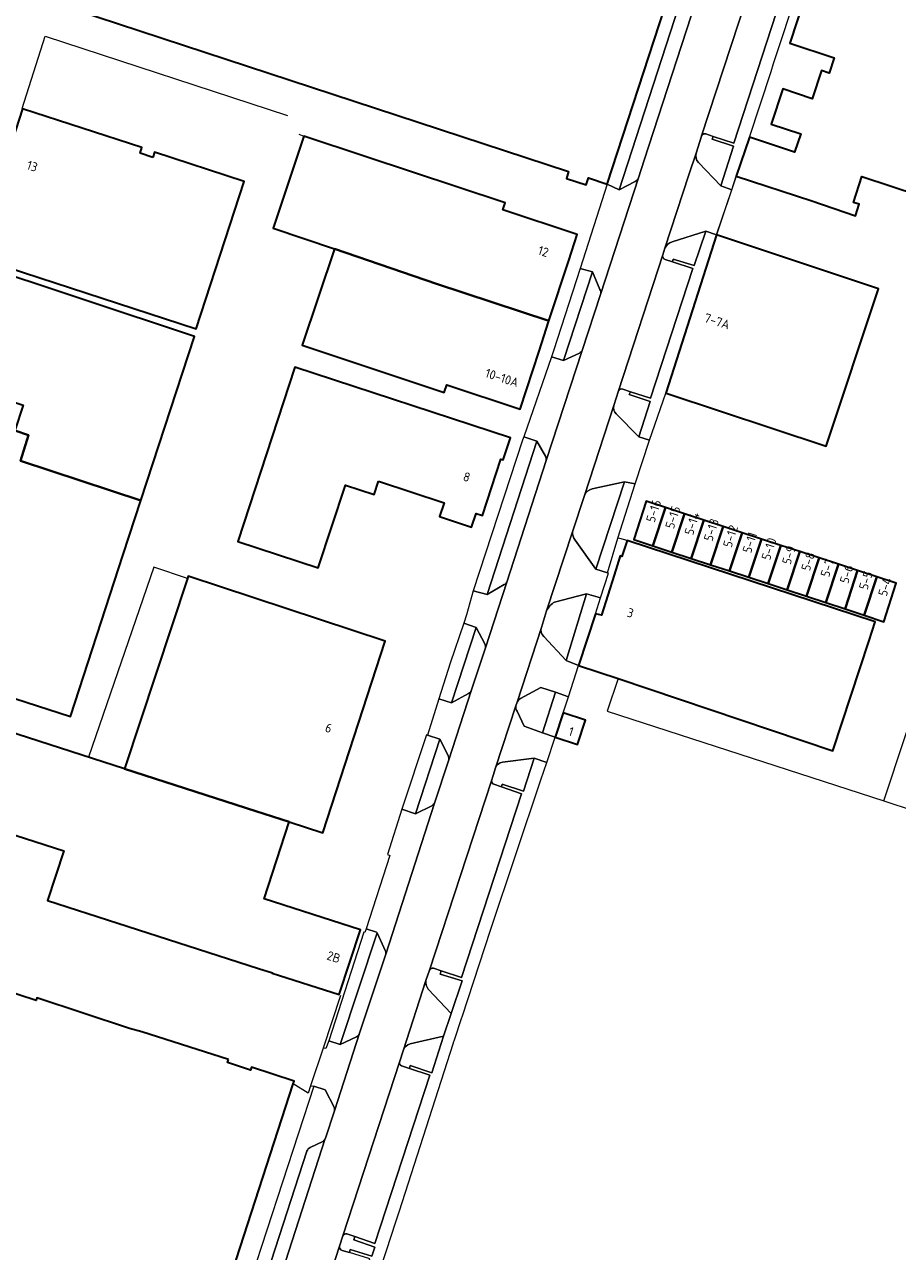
# Model space of a CAD drawing. Extents: x 150256 to 156914, y 461459 to 469481.
# Tile 119 of 256: x 153326 to 153456, y 464185 to 464367. Entities that reach past the tile are written whole.
import ezdxf
from ezdxf.enums import TextEntityAlignment as Align

# ---------------------------------------------------------------- set-up
doc = ezdxf.new("R2010")
doc.units = 0
doc.header["$LTSCALE"] = 0.75
for name, color, linetype, lineweight in [('B-RO-GR-BEPLANTING_CULTUUR_BODEMBEDEKKER-GV', 251, 'CONTINUOUS', 18), ('B-RO-IE-TERREINAFSCHEIDING_KUNSTMATIG_HEKWERK-G', 251, 'IE-TERREINAFSCHEIDING-KUNSTMATIG', 18), ('B-RO-OG-BEBOUWING-GV', 6, 'CONTINUOUS', 35), ('B-RO-OG-BEBOUWING-T18', 1, 'CONTINUOUS', 18), ('B-RO-VH-VERHARDING_ASFALT-GV', 251, 'CONTINUOUS', 18), ('B-RO-VH-VERHARDING_BETONSTRAATSTEEN-GV', 251, 'CONTINUOUS', 18), ('B-RO-VH-VERHARDING_TEGEL-GV', 251, 'CONTINUOUS', 18)]:
    doc.layers.add(name, color=color, linetype=linetype, lineweight=lineweight)
doc.styles.add('NLCS-ISO-M200-T18', font='NLCS-ISO.ttf', dxfattribs={"height": 360})
doc.linetypes.add('IE-TERREINAFSCHEIDING-KUNSTMATIG', pattern='A,4,[82,NLCS.SHX,S=0.75,R=90,X=0,Y=0],4,-2', length=10)

msp = doc.modelspace()

# ---------------------------------------------------------------- linework, layer by layer
at = {"layer": 'B-RO-GR-BEPLANTING_CULTUUR_BODEMBEDEKKER-GV'}
for points in [[(153429.656, 464384.797), (153428.155, 464385.331), (153414.244, 464342.475), (153416.633, 464343.67)], [(153417.104, 464344.225), (153417.968, 464346.877), (153429.121, 464381.131)], [(153426.49, 464350.477), (153426.474, 464350.429), (153425.67, 464347.912)], [(153426.011, 464346.503), (153429.326, 464343.061), (153431.213, 464348.944), (153428.073, 464349.963), (153428.226, 464350.394)], [(153428.226, 464350.394), (153427.137, 464350.76)], [(153421.064, 464332.127), (153422.167, 464331.757), (153422.285, 464332.165), (153425.404, 464331.225), (153427.095, 464336.317), (153422.122, 464334.731)], [(153421.016, 464333.771), (153420.715, 464332.787)], [(153411.387, 464327.658), (153410.261, 464330.256), (153405.954, 464317.093), (153408.33, 464318.207)], [(153408.741, 464318.61), (153411.467, 464326.91)], [(153414.147, 464312.596), (153413.429, 464310.41)], [(153417.174, 464305.773), (153418.854, 464310.999), (153415.742, 464312.06), (153415.904, 464312.454), (153414.758, 464312.84)], [(153413.797, 464309.177), (153417.174, 464305.773)], [(153403.28, 464302.881), (153401.977, 464305.101), (153394.609, 464282.323), (153397.167, 464283.81)], [(153397.519, 464284.15), (153403.376, 464302.261)], [(153410.773, 464286.117), (153415.006, 464299.075), (153410.23, 464298.022)], [(153409.069, 464297.054), (153407.311, 464291.654)], [(153407.693, 464290.428), (153410.773, 464286.117)], [(153406.347, 464272.523), (153409.391, 464282.45), (153404.621, 464281.2)], [(153403.449, 464279.921), (153402.67, 464277.443)], [(153394.279, 464275.022), (153392.994, 464277.434), (153389.34, 464266.237), (153391.862, 464267.608)], [(153403.017, 464276.097), (153406.347, 464272.523)], [(153392.307, 464268.168), (153394.35, 464274.403)], [(153404.781, 464267.846), (153402.598, 464268.537), (153399.56, 464266.889)], [(153399.074, 464266.341), (153398.894, 464265.797)], [(153399.054, 464264.986), (153400.106, 464262.797), (153402.847, 464261.767), (153404.781, 464267.846)], [(153387.572, 464260.854), (153383.959, 464249.731), (153386.369, 464250.95)], [(153388.82, 464258.4), (153387.572, 464260.854)], [(153386.772, 464251.341), (153388.861, 464257.65)], [(153395.621, 464254.151), (153396.732, 464253.772), (153396.869, 464254.158), (153400.036, 464253.107), (153401.582, 464258.041), (153396.892, 464257.417)], [(153395.858, 464256.571), (153395.516, 464255.447), (153395.281, 464254.675)], [(153378.275, 464232.099), (153372.791, 464215.5), (153375.191, 464216.611)], [(153379.486, 464229.372), (153378.275, 464232.099)], [(153375.662, 464217.148), (153379.533, 464228.904), (153379.538, 464228.918)], [(153386.023, 464226.526), (153385.517, 464224.994)], [(153385.868, 464223.689), (153389.264, 464220.114), (153390.896, 464224.944), (153387.615, 464225.921), (153387.785, 464226.453), (153386.627, 464226.833)], [(153381.88, 464212.312), (153383.05, 464211.93), (153383.168, 464212.389), (153386.374, 464211.299), (153388.141, 464216.711), (153383.16, 464215.596)], [(153382.191, 464214.684), (153381.574, 464212.871)], [(153373.164, 464187.05), (153372.664, 464185.512)], [(153373.063, 464184.886), (153374.142, 464184.575), (153374.258, 464185.02), (153377.467, 464184.026), (153377.935, 464185.377), (153374.782, 464186.48), (153374.927, 464186.967), (153373.747, 464187.348)]]:
    msp.add_lwpolyline(points, dxfattribs=at)
for points in [[(153427.137, 464350.76, 0.4191195), (153426.49, 464350.477)], [(153425.67, 464347.912, 0.2350633), (153426.011, 464346.503)], [(153416.633, 464343.67, 0.1813478), (153417.104, 464344.225)], [(153422.122, 464334.731, 0.2119715), (153421.016, 464333.771)], [(153420.715, 464332.787, 0.4050552), (153421.064, 464332.127)], [(153411.467, 464326.91, 0.176454), (153411.387, 464327.658)], [(153408.33, 464318.207, 0.1719978), (153408.741, 464318.61)], [(153414.758, 464312.84, 0.4290148), (153414.147, 464312.596)], [(153413.429, 464310.41, 0.2692423), (153413.797, 464309.177)], [(153403.376, 464302.261, 0.1677168), (153403.28, 464302.881)], [(153410.23, 464298.022, 0.2606304), (153409.069, 464297.054)], [(153407.311, 464291.654, 0.1842426), (153407.693, 464290.428)], [(153397.167, 464283.81, 0.1647405), (153397.519, 464284.15)], [(153404.621, 464281.2, 0.1407578), (153403.449, 464279.921)], [(153402.67, 464277.443, 0.2697631), (153403.017, 464276.097)], [(153394.35, 464274.403, 0.1662488), (153394.279, 464275.022)], [(153391.862, 464267.608, 0.1700856), (153392.307, 464268.168)], [(153399.56, 464266.889, 0.1605443), (153399.074, 464266.341)], [(153398.894, 464265.797, 0.2023706), (153399.054, 464264.986)], [(153388.861, 464257.65, 0.1559713), (153388.82, 464258.4)], [(153396.892, 464257.417, 0.2906055), (153395.858, 464256.571)], [(153395.281, 464254.675, 0.3516774), (153395.621, 464254.151)], [(153386.369, 464250.95, 0.1914301), (153386.772, 464251.341)], [(153379.538, 464228.918, 0.2068581), (153379.486, 464229.372)], [(153386.627, 464226.833, 0.3564422), (153386.023, 464226.526)], [(153385.517, 464224.994, 0.212356), (153385.868, 464223.689)], [(153375.191, 464216.611, 0.1845123), (153375.662, 464217.148)], [(153383.16, 464215.596, 0.2333816), (153382.191, 464214.684)], [(153381.574, 464212.871, 0.396743), (153381.88, 464212.312)], [(153373.747, 464187.348, 0.3367588), (153373.164, 464187.05)], [(153372.664, 464185.512, 0.3695638), (153373.063, 464184.886)]]:
    msp.add_lwpolyline(points, format="xyb", dxfattribs=at)
at = {"layer": 'B-RO-IE-TERREINAFSCHEIDING_KUNSTMATIG_HEKWERK-G'}
for points in [[(153325.571, 464354.497), (153325.49, 464354.523), (153328.945, 464365.282), (153364.963, 464353.504)], [(153366.61, 464350.705), (153367.369, 464350.452)], [(153431.635, 464344.474), (153428.716, 464335.747)], [(153453.587, 464251.683), (153469.512, 464299.763)], [(153414.349, 464290.654), (153414.053, 464290.731)], [(153415.414, 464290.377), (153414.349, 464290.654)], [(153350.059, 464284.692), (153345.051, 464286.378), (153335.376, 464258.192)], [(153392.546, 464282.865), (153391.558, 464279.338)], [(153414.088, 464269.835), (153412.466, 464265.009)], [(153412.466, 464265.009), (153453.587, 464251.683)], [(153340.732, 464256.44), (153335.376, 464258.192)], [(153453.587, 464251.683), (153458.074, 464250.197), (153479.624, 464243.358), (153494.002, 464238.713)], [(153372.821, 464222.746), (153370.229, 464214.951)], [(153370.229, 464214.951), (153368.365, 464209.343)], [(153368.365, 464209.343), (153368.008, 464208.268), (153365.776, 464209.621)]]:
    msp.add_lwpolyline(points, dxfattribs=at)
at = {"layer": 'B-RO-OG-BEBOUWING-GV'}
for points in [[(153418.048, 464378.27), (153358.441, 464397.728), (153337.925, 464404.425), (153327.119, 464371.301), (153406.729, 464345.193), (153406.386, 464344.148), (153409.341, 464343.179), (153409.684, 464344.224), (153412.468, 464343.311), (153423.306, 464376.554)], [(153344.917, 464347.267), (153343.037, 464347.879), (153343.312, 464348.721), (153325.571, 464354.497), (153320.711, 464339.567), (153319.372, 464335.455), (153319.614, 464335.377), (153318.668, 464332.471), (153351.372, 464321.825), (153358.494, 464343.704), (153345.169, 464348.042)], [(153371.907, 464333.673), (153387.072, 464328.487), (153403.805, 464322.998), (153406.747, 464331.982), (153408.006, 464335.829), (153396.949, 464339.494), (153397.284, 464340.5), (153376.485, 464347.425), (153367.369, 464350.452), (153362.815, 464336.782)], [(153421.167, 464312.255), (153421.363, 464312.19), (153445.001, 464304.357), (153452.761, 464327.771), (153428.716, 464335.747)], [(153403.805, 464322.998), (153387.072, 464328.487), (153371.907, 464333.673), (153367.141, 464319.359), (153388.213, 464312.343), (153388.598, 464313.499), (153399.506, 464309.867), (153402.322, 464318.468)], [(153325.232, 464302.188), (153343.151, 464296.31), (153351.104, 464320.674), (153317.843, 464331.721), (153317.611, 464331.024), (153317.509, 464331.058), (153315.604, 464325.382), (153316.634, 464325.037), (153316.675, 464325.161), (153317.606, 464324.848), (153315.274, 464317.899), (153318.792, 464316.695), (153317.599, 464313.1), (153325.676, 464310.469), (153324.437, 464306.689), (153326.448, 464306.015)], [(153378.489, 464299.172), (153388.234, 464295.976), (153387.554, 464293.903), (153392.295, 464292.348), (153392.959, 464294.372), (153393.911, 464294.06), (153396.661, 464302.445), (153396.992, 464302.337), (153398.062, 464305.601), (153366.054, 464316.098), (153357.562, 464290.201), (153369.504, 464286.285), (153373.545, 464298.605), (153377.841, 464297.196)], [(153312.718, 464297.272), (153311.858, 464294.613), (153311.344, 464294.778), (153310.052, 464290.782), (153310.547, 464290.623), (153310.184, 464289.5), (153310.738, 464288.418), (153311.861, 464288.057), (153311.695, 464287.543), (153315.693, 464286.256), (153315.862, 464286.779), (153319.584, 464285.581), (153314.565, 464270.063), (153332.68, 464264.232), (153340.536, 464288.3), (153343.151, 464296.31), (153325.232, 464302.188), (153326.448, 464306.015), (153324.437, 464306.689), (153319.006, 464308.339), (153316.71, 464301.501), (153315.784, 464301.812), (153315.411, 464300.657), (153313.508, 464299.713)], [(153419.227, 464289.592), (153421.101, 464295.285), (153418.243, 464296.226), (153416.422, 464290.515)], [(153421.101, 464295.285), (153419.227, 464289.592), (153422.084, 464288.651), (153423.958, 464294.345)], [(153426.816, 464293.404), (153423.958, 464294.345), (153422.084, 464288.651), (153424.942, 464287.711)], [(153429.674, 464292.464), (153426.816, 464293.404), (153424.942, 464287.711), (153427.8, 464286.77)], [(153432.531, 464291.523), (153429.674, 464292.464), (153427.8, 464286.77), (153430.657, 464285.83)], [(153415.414, 464290.377), (153414.611, 464287.997), (153414.373, 464288.086), (153413.469, 464285.2), (153411.605, 464279.249), (153410.713, 464279.487), (153408.213, 464271.81), (153414.088, 464269.835), (153446.002, 464259.105), (153451.371, 464275.517), (153452.28, 464278.297)], [(153433.515, 464284.889), (153435.389, 464290.583), (153432.531, 464291.523), (153430.657, 464285.83)], [(153438.247, 464289.642), (153435.389, 464290.583), (153433.515, 464284.889), (153436.373, 464283.949)], [(153441.104, 464288.702), (153438.247, 464289.642), (153436.373, 464283.949), (153439.23, 464283.008)], [(153439.23, 464283.008), (153442.088, 464282.067), (153443.962, 464287.761), (153441.104, 464288.702)], [(153442.088, 464282.067), (153444.946, 464281.127), (153446.82, 464286.82), (153443.962, 464287.761)], [(153444.946, 464281.127), (153447.803, 464280.186), (153449.677, 464285.88), (153446.82, 464286.82)], [(153340.732, 464256.44), (153360.249, 464250.151), (153365.204, 464248.556), (153370.183, 464246.954), (153379.472, 464275.388), (153350.174, 464285.045), (153350.058, 464284.692)], [(153452.535, 464284.939), (153449.677, 464285.88), (153447.803, 464280.186), (153450.661, 464279.246)], [(153450.661, 464279.246), (153453.568, 464278.289), (153455.389, 464284), (153452.535, 464284.939)], [(153365.204, 464248.556), (153360.249, 464250.151), (153340.732, 464256.44), (153292.929, 464271.826), (153292.747, 464271.885), (153288.282, 464258.216), (153288.412, 464258.174), (153298.829, 464254.822), (153331.689, 464244.246), (153329.283, 464236.879), (153360.624, 464226.793), (153362.691, 464226.128), (153362.676, 464226.081), (153372.633, 464222.919), (153375.786, 464232.545), (153361.478, 464237.149)], [(153405.929, 464264.762), (153404.746, 464261.154), (153408.058, 464260.068), (153409.241, 464263.676)], [(153356.16, 464213.244), (153343.296, 464217.355), (153341.432, 464217.888), (153327.699, 464222.397), (153327.589, 464222.032), (153312.844, 464226.844), (153300.949, 464189.851), (153300.728, 464189.923), (153297.708, 464180.199), (153297.853, 464180.151), (153334.993, 464167.902), (153340.67, 464166.009), (153342.882, 464172.395), (153352.668, 464169.167), (153354.683, 464175.384), (153355.086, 464176.631), (153365.776, 464209.621), (153365.917, 464210.05), (153359.592, 464212.135), (153359.447, 464211.692), (153356.019, 464212.813)]]:
    msp.add_lwpolyline(points, close=True, dxfattribs=at)
msp.add_lwpolyline([(153479.142, 464361.41), (153450.528, 464370.857), (153450.696, 464371.365), (153442.793, 464373.974), (153439.587, 464364.264), (153446.213, 464362.076), (153445.463, 464359.803), (153444.325, 464360.179), (153442.936, 464355.972), (153438.543, 464357.447), (153436.806, 464352.225), (153441.227, 464350.797), (153440.318, 464348.043), (153433.619, 464350.255), (153431.635, 464344.474), (153442.87, 464340.826), (153449.344, 464338.599), (153449.89, 464340.333), (153449.087, 464340.577), (153450.294, 464344.453), (153471.647, 464337.403)], dxfattribs=at)
at = {"layer": 'B-RO-VH-VERHARDING_ASFALT-GV'}
for points in [[(153429.121, 464381.131), (153417.968, 464346.877), (153417.104, 464344.225), (153411.467, 464326.91), (153408.741, 464318.61), (153403.376, 464302.261), (153397.519, 464284.15), (153394.35, 464274.403), (153392.307, 464268.168), (153388.861, 464257.65), (153386.772, 464251.341), (153379.538, 464228.918), (153379.533, 464228.904), (153375.662, 464217.148), (153371.921, 464205.647), (153370.576, 464201.587), (153370.567, 464201.561), (153370.555, 464201.523), (153363.644, 464180.18)], [(153364.645, 464160.816), (153372.664, 464185.512), (153373.164, 464187.05), (153381.574, 464212.871), (153382.191, 464214.684), (153385.517, 464224.994), (153386.023, 464226.526), (153395.281, 464254.675), (153395.516, 464255.447), (153395.858, 464256.571), (153398.894, 464265.797), (153399.074, 464266.341), (153402.67, 464277.443), (153403.449, 464279.921), (153407.311, 464291.654), (153409.069, 464297.054), (153413.429, 464310.41), (153414.147, 464312.596), (153420.715, 464332.787), (153421.016, 464333.771), (153424.606, 464344.679), (153425.67, 464347.912), (153426.474, 464350.429), (153426.49, 464350.477), (153435.239, 464377.242)]]:
    msp.add_lwpolyline(points, dxfattribs=at)
at = {"layer": 'B-RO-VH-VERHARDING_BETONSTRAATSTEEN-GV'}
for points in [[(153435.239, 464377.242), (153426.49, 464350.477)], [(153427.137, 464350.76), (153428.226, 464350.394), (153431.278, 464349.388), (153439.687, 464375.281), (153436.681, 464376.272), (153435.543, 464376.645)], [(153425.67, 464347.912), (153424.606, 464344.679), (153421.016, 464333.771)], [(153422.122, 464334.731), (153427.095, 464336.317), (153428.716, 464335.747), (153430.966, 464342.473), (153429.326, 464343.061), (153426.011, 464346.503)], [(153416.633, 464343.67), (153414.244, 464342.475), (153412.468, 464343.311), (153408.461, 464330.763), (153410.261, 464330.256), (153411.387, 464327.658)], [(153411.467, 464326.91), (153417.104, 464344.225)], [(153420.715, 464332.787), (153414.147, 464312.596)], [(153415.904, 464312.454), (153418.9, 464311.482), (153425.179, 464330.777), (153422.167, 464331.757), (153421.064, 464332.127)], [(153404.194, 464317.644), (153400.043, 464305.769), (153401.977, 464305.101), (153403.28, 464302.881)], [(153403.376, 464302.261), (153408.741, 464318.61)], [(153408.33, 464318.207), (153405.954, 464317.093), (153404.194, 464317.644)], [(153414.758, 464312.84), (153415.904, 464312.454)], [(153413.429, 464310.41), (153409.069, 464297.054)], [(153418.75, 464305.25), (153417.174, 464305.773), (153413.797, 464309.177)], [(153410.23, 464298.022), (153415.006, 464299.075), (153416.604, 464298.776), (153418.75, 464305.25)], [(153407.311, 464291.654), (153403.449, 464279.921)], [(153412.514, 464285.559), (153410.773, 464286.117), (153407.693, 464290.428)], [(153404.621, 464281.2), (153409.391, 464282.45), (153411.474, 464281.825), (153412.671, 464285.5), (153412.514, 464285.559)], [(153392.546, 464282.865), (153391.558, 464279.338), (153391.126, 464278.074), (153392.994, 464277.434), (153394.279, 464275.022)], [(153397.167, 464283.81), (153394.609, 464282.323), (153392.546, 464282.865)], [(153394.35, 464274.403), (153397.519, 464284.15)], [(153402.67, 464277.443), (153399.074, 464266.341)], [(153406.347, 464272.523), (153403.017, 464276.097)], [(153399.56, 464266.889), (153402.598, 464268.537), (153404.781, 464267.846), (153406.705, 464267.155), (153408.213, 464271.81), (153406.347, 464272.523)], [(153388.861, 464257.65), (153392.307, 464268.168)], [(153391.862, 464267.608), (153389.34, 464266.237), (153387.428, 464266.854), (153385.752, 464261.45)], [(153398.894, 464265.797), (153395.858, 464256.571)], [(153404.746, 464261.154), (153402.847, 464261.767), (153400.106, 464262.797), (153399.054, 464264.986)], [(153385.752, 464261.45), (153387.572, 464260.854), (153388.82, 464258.4)], [(153396.892, 464257.417), (153401.582, 464258.041), (153403.465, 464257.368), (153404.746, 464261.154)], [(153395.281, 464254.675), (153386.023, 464226.526)], [(153387.785, 464226.453), (153390.82, 464225.435), (153399.729, 464252.747), (153396.732, 464253.772), (153395.621, 464254.151)], [(153386.369, 464250.95), (153383.959, 464249.731), (153381.934, 464250.423), (153379.788, 464243.728), (153380.155, 464243.553), (153376.612, 464232.686), (153378.17, 464232.193), (153378.275, 464232.099), (153379.486, 464229.372)], [(153379.538, 464228.918), (153386.772, 464251.341)], [(153386.627, 464226.833), (153387.785, 464226.453)], [(153385.517, 464224.994), (153382.191, 464214.684)], [(153383.16, 464215.596), (153388.141, 464216.711), (153389.264, 464220.114), (153385.868, 464223.689)], [(153371.921, 464205.647), (153375.662, 464217.148)], [(153375.191, 464216.611), (153372.791, 464215.5), (153371.064, 464216.025), (153370.626, 464214.869), (153370.229, 464214.951), (153368.365, 464209.343), (153368.865, 464209.29)], [(153381.574, 464212.871), (153373.164, 464187.05)], [(153373.747, 464187.348), (153374.927, 464186.967), (153377.942, 464185.905), (153386.085, 464210.95), (153383.05, 464211.93), (153381.88, 464212.312)], [(153368.865, 464209.29), (153370.552, 464208.737), (153371.856, 464206.174)], [(153363.644, 464180.18), (153370.555, 464201.523)], [(153370.177, 464201.055), (153368.301, 464200.183)], [(153367.835, 464199.638), (153362.516, 464183.319)], [(153372.664, 464185.512), (153364.645, 464160.816)], [(153365.218, 464161.023), (153366.469, 464160.629), (153369.406, 464159.678), (153377.202, 464183.63), (153374.142, 464184.575), (153373.063, 464184.886)]]:
    msp.add_lwpolyline(points, dxfattribs=at)
for points in [[(153426.49, 464350.477, -0.4191195), (153427.137, 464350.76)], [(153426.011, 464346.503, -0.2350633), (153425.67, 464347.912)], [(153417.104, 464344.225, -0.1813478), (153416.633, 464343.67)], [(153421.016, 464333.771, -0.2119715), (153422.122, 464334.731)], [(153421.064, 464332.127, -0.4050552), (153420.715, 464332.787)], [(153411.387, 464327.658, -0.176454), (153411.467, 464326.91)], [(153408.741, 464318.61, -0.1719978), (153408.33, 464318.207)], [(153414.147, 464312.596, -0.4290148), (153414.758, 464312.84)], [(153413.797, 464309.177, -0.2692423), (153413.429, 464310.41)], [(153403.28, 464302.881, -0.1677168), (153403.376, 464302.261)], [(153409.069, 464297.054, -0.2606304), (153410.23, 464298.022)], [(153407.693, 464290.428, -0.1842426), (153407.311, 464291.654)], [(153397.519, 464284.15, -0.1647405), (153397.167, 464283.81)], [(153403.449, 464279.921, -0.1407578), (153404.621, 464281.2)], [(153403.017, 464276.097, -0.2697631), (153402.67, 464277.443)], [(153394.279, 464275.022, -0.1662488), (153394.35, 464274.403)], [(153392.307, 464268.168, -0.1700856), (153391.862, 464267.608)], [(153399.074, 464266.341, -0.1605443), (153399.56, 464266.889)], [(153399.054, 464264.986, -0.2023706), (153398.894, 464265.797)], [(153388.82, 464258.4, -0.1559713), (153388.861, 464257.65)], [(153395.858, 464256.571, -0.2906055), (153396.892, 464257.417)], [(153395.621, 464254.151, -0.3516774), (153395.281, 464254.675)], [(153386.772, 464251.341, -0.1914301), (153386.369, 464250.95)], [(153379.486, 464229.372, -0.2068581), (153379.538, 464228.918)], [(153386.023, 464226.526, -0.3564422), (153386.627, 464226.833)], [(153385.868, 464223.689, -0.212356), (153385.517, 464224.994)], [(153375.662, 464217.148, -0.1845123), (153375.191, 464216.611)], [(153382.191, 464214.684, -0.2333816), (153383.16, 464215.596)], [(153381.88, 464212.312, -0.396743), (153381.574, 464212.871)], [(153371.856, 464206.174, -0.1917762), (153371.921, 464205.647)], [(153370.555, 464201.523, -0.163036), (153370.177, 464201.055)], [(153368.301, 464200.183, 0.2344583), (153367.835, 464199.638)], [(153373.164, 464187.05, -0.3367588), (153373.747, 464187.348)], [(153373.063, 464184.886, -0.3695638), (153372.664, 464185.512)]]:
    msp.add_lwpolyline(points, format="xyb", dxfattribs=at)
at = {"layer": 'B-RO-VH-VERHARDING_TEGEL-GV'}
for points in [[(153412.468, 464343.311), (153414.244, 464342.475), (153428.155, 464385.331), (153426.341, 464385.863), (153423.306, 464376.554)], [(153443.475, 464380.317), (153441.681, 464380.898), (153439.97, 464375.685), (153436.835, 464376.707), (153436.681, 464376.272), (153439.687, 464375.281), (153431.278, 464349.388), (153428.226, 464350.394), (153428.073, 464349.963), (153431.213, 464348.944), (153429.326, 464343.061), (153430.966, 464342.473), (153431.635, 464344.474), (153433.619, 464350.255), (153436.808, 464360.031), (153437.198, 464361.225), (153438.378, 464364.771)], [(153415.904, 464312.454), (153415.742, 464312.06), (153418.854, 464310.999), (153417.174, 464305.773), (153418.75, 464305.25), (153421.167, 464312.255), (153428.716, 464335.747), (153427.095, 464336.317), (153425.404, 464331.225), (153422.285, 464332.165), (153422.167, 464331.757), (153425.179, 464330.777), (153418.9, 464311.482)], [(153404.194, 464317.644), (153405.954, 464317.093), (153410.261, 464330.256), (153408.461, 464330.763), (153404.492, 464318.561)], [(153392.546, 464282.865), (153394.609, 464282.323), (153401.977, 464305.101), (153400.043, 464305.769), (153399.872, 464305.26)], [(153415.006, 464299.075), (153410.773, 464286.117), (153412.514, 464285.559), (153414.053, 464290.731), (153416.604, 464298.776)], [(153409.391, 464282.45), (153406.347, 464272.523), (153408.213, 464271.81), (153410.713, 464279.487), (153411.474, 464281.825)], [(153387.428, 464266.854), (153389.34, 464266.237), (153392.994, 464277.434), (153391.126, 464278.074), (153389.103, 464272.148)], [(153402.847, 464261.767), (153404.746, 464261.154), (153405.929, 464264.762), (153406.705, 464267.155), (153404.781, 464267.846)], [(153385.752, 464261.45), (153385.585, 464261.483), (153381.934, 464250.423), (153383.959, 464249.731), (153387.572, 464260.854)], [(153372.791, 464215.5), (153378.275, 464232.099), (153378.17, 464232.193), (153376.612, 464232.686), (153376.437, 464232.148), (153376.309, 464232.157), (153371.064, 464216.025)]]:
    msp.add_lwpolyline(points, close=True, dxfattribs=at)
for points in [[(153372.357, 464162.626), (153380.44, 464187.301), (153380.932, 464188.824), (153381.516, 464190.631), (153389.633, 464215.753), (153389.636, 464215.763), (153389.78, 464216.204), (153390.862, 464219.508), (153390.89, 464219.595), (153395.148, 464232.613), (153402.599, 464254.808), (153403.465, 464257.368), (153401.582, 464258.041), (153400.036, 464253.107), (153396.869, 464254.158), (153396.732, 464253.772), (153399.729, 464252.747), (153390.82, 464225.435), (153387.785, 464226.453), (153387.615, 464225.921), (153390.896, 464224.944), (153389.264, 464220.114), (153388.141, 464216.711), (153386.374, 464211.299), (153383.168, 464212.389), (153383.05, 464211.93), (153386.085, 464210.95), (153377.942, 464185.905), (153374.927, 464186.967), (153374.782, 464186.48), (153377.935, 464185.377), (153377.467, 464184.026), (153374.258, 464185.02), (153374.142, 464184.575)], [(153371.856, 464206.174), (153370.552, 464208.737), (153368.865, 464209.29), (153354.889, 464166.521), (153352.568, 464159.392), (153351.778, 464156.965), (153353.417, 464156.438)], [(153370.555, 464201.523), (153370.567, 464201.561), (153370.576, 464201.587), (153371.921, 464205.647)], [(153368.301, 464200.183), (153370.177, 464201.055)], [(153362.516, 464183.319), (153367.835, 464199.638)]]:
    msp.add_lwpolyline(points, dxfattribs=at)
for points in [[(153371.921, 464205.647, 0.1917762), (153371.856, 464206.174)], [(153370.177, 464201.055, 0.163036), (153370.555, 464201.523)], [(153367.835, 464199.638, -0.2344583), (153368.301, 464200.183)]]:
    msp.add_lwpolyline(points, format="xyb", dxfattribs=at)

# ---------------------------------------------------------------- texts
at = {"layer": 'B-RO-OG-BEBOUWING-T18', "style": 'NLCS-ISO-M200-T18'}
for s, rotation, p in [('13', 341.9, (153327.004, 464345.977)), ('12', 341.9, (153402.974, 464333.313)), ('7-7A', 342.2, (153428.796, 464322.92)), ('10-10A', 341.9, (153396.821, 464314.521)), ('8', 341.8, (153391.584, 464299.801)), ('5-16', 72.3, (153419.36, 464294.753)), ('5-15', 72.3, (153422.217, 464293.813)), ('5-14', 72.3, (153425.075, 464292.872)), ('5-13', 72.3, (153427.933, 464291.932)), ('5-12', 72.3, (153430.79, 464290.991)), ('5-11', 72.3, (153433.648, 464290.051)), ('5-10', 72.3, (153436.506, 464289.11)), ('5-9', 72.3, (153439.47, 464288.19)), ('5-8', 72.3, (153442.328, 464287.249)), ('5-7', 72.3, (153445.186, 464286.308)), ('5-6', 72.3, (153448.043, 464285.368)), ('5-5', 72.3, (153450.901, 464284.427)), ('5-4', 72.3, (153453.755, 464283.488)), ('3', 342.6, (153415.909, 464279.609)), ('6', 341.9, (153371.056, 464262.508)), ('1', 341.8, (153407.09, 464261.98)), ('2B', 341.8, (153371.808, 464228.485))]:
    msp.add_text(s, height=1.35, rotation=rotation, dxfattribs=at).set_placement(p, align=Align.MIDDLE)

doc.saveas('drawing.dxf')
